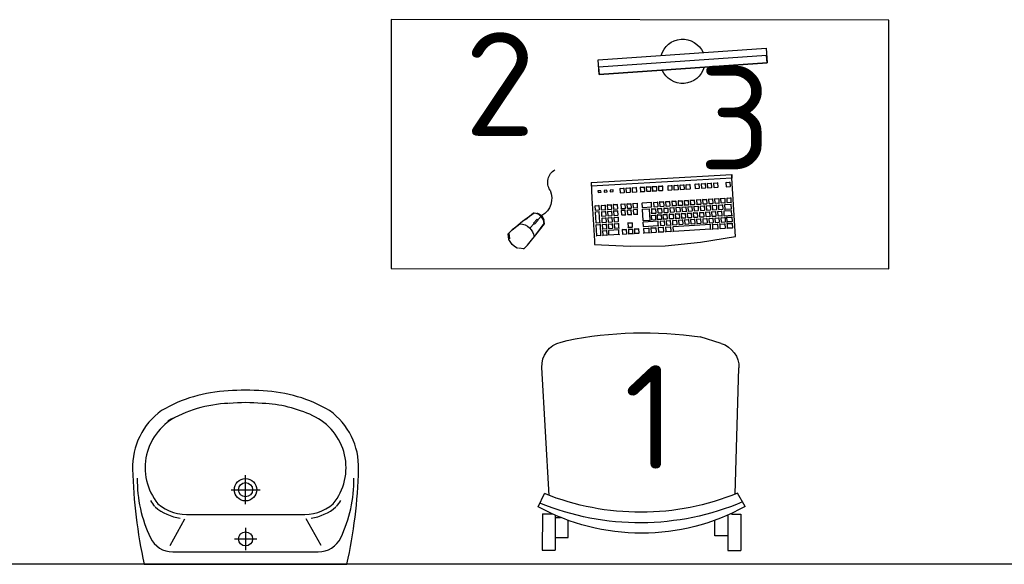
# Model space of a CAD drawing. Header units: millimetres. Extents: x 151654 to 877351, y 70322 to 154322.
# Tile 153 of 173: x 381025 to 383399, y 121254 to 122568. Entities that reach past the tile are written whole.
import ezdxf

# ---------------------------------------------------------------- set-up
doc = ezdxf.new("R2010")
doc.units = ezdxf.units.MM
doc.layers.add('su', color=7, linetype='Continuous')
doc.layers.add('технологич.о', color=152, linetype='Continuous', lineweight=30)
doc.styles.add('GOST', font='isocpeur.ttf')

# ---------------------------------------------------------------- blocks, each defined once
blk = doc.blocks.new('UM_8')
for p, q in [((243.8, 0), (-243.8, 0)), ((-181.9, -45.1), (-146.4, -110)), ((175.3, -30), (-175.3, -30)), ((0, -88.2), (0, -34.2)), ((181.9, -45.1), (146.4, -110)), ((27, -61.2), (-27, -61.2)), ((141.9, -120), (-131.7, -120)), ((0, -145), (0, -215)), ((35, -180), (-35, -180))]:
    blk.add_line(p, q)
for centre, radius in [((0, -61.2), 17), ((0, -180), 27), ((0, -180), 17)]:
    blk.add_circle(centre, radius)
for centre, radius, start, end in [((-243.8, -0.5), 0.5, 90, 167.3206), ((243.8, -0.5), 0.5, 12.6794, 90), ((894.4, -256.6), 1167.2, 167.3206, 178.6525), ((-894.4, -256.6), 1167.2, 1.3475, 12.6794), ((-175.3, -90), 60, 90, 154.5977), ((175.3, -90), 60, 25.4023, 90), ((68.3, -205.7), 329.7, 154.5977, 180.3349), ((-68.3, -205.7), 329.7, 359.6651, 25.4023), ((-139.3, -232.3), 122.5, 98.7111, 129.9424), ((139.3, -232.3), 122.5, 50.0576, 81.2889), ((-104, -232.9), 148.3, 141.0504, 147.7493), ((-139.3, -232.3), 112.5, 86.1548, 129.9424), ((139.3, -232.3), 112.5, 50.0576, 93.8452), ((104, -232.9), 148.3, 32.2507, 38.9496), ((-104, -232.9), 138.3, 141.0504, 245.2718), ((104, -232.9), 138.3, 294.7282, 38.9496), ((-103.7, -234.1), 168.9, 178.312, 234.1043), ((-273, -229.1), 0.5, 358.312, 358.6525), ((103.7, -234.1), 168.9, 305.8957, 1.688), ((273, -229.1), 0.5, 181.3475, 181.688), ((27.2, -71.3), 317.3, 272.4632, 300.3552), ((-27.2, -71.3), 347.3, 239.6448, 267.5368), ((-27.2, -71.3), 317.3, 244.8898, 267.5368), ((27.2, -71.3), 347.3, 272.4632, 300.3552), ((0, 80.1), 470.1, 265.1692, 274.8308), ((0, 80.1), 500.1, 265.1692, 274.8308)]:
    blk.add_arc(centre, radius, start, end)
blk = doc.blocks.new('клавиатура')
at = {"layer": 'технологич.о', "ltscale": 2}
for p, q in [((-819747.7, 168021.3), (-819733.3, 168105.6)), ((-819733.3, 168105.6), (-819592.6, 168097.4)), ((-819712.4, 168098.6), (-819713.7, 168099.7)), ((-819713.1, 168087), (-819712.4, 168098.6)), ((-819701.9, 168098), (-819712.4, 168098.6)), ((-819702.6, 168086.4), (-819701.9, 168098)), ((-819701.9, 168098), (-819700.9, 168098.7)), ((-819697.1, 168097.7), (-819698.3, 168098.8)), ((-819697.8, 168086), (-819697.1, 168097.7)), ((-819686.6, 168097.1), (-819697.1, 168097.7)), ((-819687.3, 168085.4), (-819686.6, 168097.1)), ((-819686.6, 168097.1), (-819685.7, 168097.7)), ((-819682.4, 168096.8), (-819683.4, 168097.8)), ((-819683.4, 168078.8), (-819682.4, 168096.8)), ((-819682.4, 168096.8), (-819671.9, 168096.2)), ((-819671.9, 168096.2), (-819671.1, 168096.8)), ((-819667.1, 168095.9), (-819668, 168096.8)), ((-819592.6, 168097.4), (-819598, 168012.6)), ((-819593.9, 167927.3), (-819584.1, 168096.9)), ((-819584.1, 168096.9), (-819592.6, 168097.4)), ((-819591.9, 168097.4), (-819584.1, 168096.9)), ((-819713.5, 168080.8), (-819714.7, 168081.9)), ((-819714.5, 168085.6), (-819713.1, 168087)), ((-819714.1, 168069.2), (-819713.5, 168080.8)), ((-819702.9, 168080.2), (-819713.5, 168080.8)), ((-819713.1, 168087), (-819702.6, 168086.4)), ((-819703.6, 168068.6), (-819702.9, 168080.2)), ((-819702.9, 168080.2), (-819701.9, 168080.9)), ((-819702.6, 168086.4), (-819701.7, 168085.3)), ((-819698.2, 168081.2), (-819699.3, 168082.2)), ((-819699, 168085.1), (-819697.8, 168086)), ((-819698.8, 168072.2), (-819698.2, 168081.2)), ((-819687.7, 168080.6), (-819698.2, 168081.2)), ((-819697.8, 168086), (-819687.3, 168085.4)), ((-819688.2, 168071.6), (-819687.7, 168080.6)), ((-819687.7, 168080.6), (-819686.8, 168081.2)), ((-819687.3, 168085.4), (-819686.5, 168084.7)), ((-819684.5, 168077.9), (-819683.4, 168078.8)), ((-819683.3, 168073.1), (-819684.3, 168074)), ((-819683.9, 168064.2), (-819683.3, 168073.1)), ((-819683.4, 168078.8), (-819672.9, 168078.2)), ((-819672.8, 168072.5), (-819683.3, 168073.1)), ((-819671.9, 168096.2), (-819672.9, 168078.2)), ((-819672.9, 168078.2), (-819672.3, 168077.5)), ((-819672.8, 168072.5), (-819672.1, 168073)), ((-819668.9, 168080.2), (-819667.9, 168081.1)), ((-819667.9, 168075), (-819668.8, 168075.8)), ((-819668.4, 168066), (-819667.9, 168075)), ((-819667.9, 168081.1), (-819667.1, 168095.9)), ((-819667.9, 168081.1), (-819657.4, 168080.5)), ((-819657.3, 168074.4), (-819667.9, 168075)), ((-819667.1, 168095.9), (-819656.6, 168095.3)), ((-819657.8, 168065.4), (-819657.3, 168074.4)), ((-819656.6, 168095.3), (-819657.4, 168080.5)), ((-819657.4, 168080.5), (-819656.8, 168079.9)), ((-819657.3, 168074.4), (-819656.6, 168074.9)), ((-819656.6, 168095.3), (-819655.8, 168095.8)), ((-819652, 168080.5), (-819652.9, 168081.3)), ((-819652.7, 168085.2), (-819651.7, 168086)), ((-819652.5, 168071.5), (-819652, 168080.5)), ((-819651.1, 168095), (-819652.1, 168095.9)), ((-819641.5, 168079.9), (-819652, 168080.5)), ((-819651.7, 168086), (-819651.1, 168095)), ((-819651.7, 168086), (-819641.1, 168085.4)), ((-819640.6, 168094.4), (-819651.1, 168095)), ((-819642, 168070.9), (-819641.5, 168079.9)), ((-819641.5, 168079.9), (-819640.8, 168080.4)), ((-819641.1, 168085.4), (-819640.6, 168094.4)), ((-819641.1, 168085.4), (-819640.5, 168084.8)), ((-819640.6, 168094.4), (-819639.9, 168094.9)), ((-819614.5, 168083.2), (-819613.7, 168083.8)), ((-819613.1, 168092.8), (-819613.9, 168093.5)), ((-819613.7, 168083.8), (-819613.1, 168092.8)), ((-819613.7, 168083.8), (-819603.1, 168083.2)), ((-819602.6, 168092.2), (-819613.1, 168092.8)), ((-819603.1, 168083.2), (-819602.6, 168092.2)), ((-819603.1, 168083.2), (-819602.3, 168082.4)), ((-819602.6, 168092.2), (-819601.7, 168092.8)), ((-819716.4, 168050.3), (-819715.2, 168051.6)), ((-819714.5, 168063.2), (-819715.6, 168064.3)), ((-819715.4, 168067.9), (-819714.1, 168069.2)), ((-819715.2, 168051.6), (-819714.5, 168063.2)), ((-819715.2, 168051.6), (-819704.6, 168051)), ((-819704, 168062.6), (-819714.5, 168063.2)), ((-819714.1, 168069.2), (-819703.6, 168068.6)), ((-819704.6, 168051), (-819704, 168062.6)), ((-819704.6, 168051), (-819703.9, 168050)), ((-819704, 168062.6), (-819703, 168063.2)), ((-819703.6, 168068.6), (-819702.8, 168067.6)), ((-819699.9, 168052), (-819700.9, 168052.9)), ((-819700.7, 168056.8), (-819699.6, 168057.6)), ((-819700.5, 168043.1), (-819699.9, 168052)), ((-819699.1, 168066.6), (-819700.1, 168067.5)), ((-819699.9, 168071.3), (-819698.8, 168072.2)), ((-819689.4, 168051.4), (-819699.9, 168052)), ((-819699.6, 168057.6), (-819699.1, 168066.6)), ((-819699.6, 168057.6), (-819689.1, 168057)), ((-819688.6, 168066), (-819699.1, 168066.6)), ((-819698.8, 168072.2), (-819688.2, 168071.6)), ((-819689.9, 168042.5), (-819689.4, 168051.4)), ((-819689.4, 168051.4), (-819688.7, 168051.9)), ((-819689.1, 168057), (-819688.6, 168066)), ((-819689.1, 168057), (-819688.4, 168056.4)), ((-819688.6, 168066), (-819687.8, 168066.5)), ((-819688.2, 168071.6), (-819687.5, 168070.9)), ((-819685.7, 168048.8), (-819684.7, 168049.6)), ((-819684.2, 168058.5), (-819685.1, 168059.3)), ((-819684.9, 168063.3), (-819683.9, 168064.2)), ((-819684.7, 168049.6), (-819684.2, 168058.5)), ((-819684.7, 168049.6), (-819674.2, 168048.9)), ((-819673.7, 168057.9), (-819684.2, 168058.5)), ((-819683.9, 168064.2), (-819673.3, 168063.6)), ((-819674.2, 168048.9), (-819673.7, 168057.9)), ((-819673.7, 168057.9), (-819673, 168058.4)), ((-819673.3, 168063.6), (-819672.8, 168072.5)), ((-819673.3, 168063.6), (-819672.7, 168062.9)), ((-819670.2, 168050.7), (-819669.2, 168051.4)), ((-819668.7, 168060.4), (-819669.5, 168061.2)), ((-819669.4, 168065.2), (-819668.4, 168066)), ((-819669.2, 168051.4), (-819668.7, 168060.4)), ((-819669.2, 168051.4), (-819658.7, 168050.8)), ((-819658.2, 168059.8), (-819668.7, 168060.4)), ((-819668.4, 168066), (-819657.8, 168065.4)), ((-819658.7, 168050.8), (-819658.2, 168059.8)), ((-819658.7, 168050.8), (-819658.1, 168050.2)), ((-819658.2, 168059.8), (-819657.5, 168060.2)), ((-819657.8, 168065.4), (-819657.3, 168064.8)), ((-819653.7, 168051.4), (-819654.6, 168052.2)), ((-819654.3, 168056.2), (-819653.3, 168057)), ((-819654.2, 168042.4), (-819653.7, 168051.4)), ((-819652.8, 168065.9), (-819653.7, 168066.8)), ((-819643.1, 168050.8), (-819653.7, 168051.4)), ((-819653.5, 168070.7), (-819652.5, 168071.5)), ((-819653.3, 168057), (-819652.8, 168065.9)), ((-819653.3, 168057), (-819642.8, 168056.3)), ((-819642.3, 168065.3), (-819652.8, 168065.9)), ((-819652.5, 168071.5), (-819642, 168070.9)), ((-819643.7, 168041.8), (-819643.1, 168050.8)), ((-819643.1, 168050.8), (-819642.4, 168051.3)), ((-819642.8, 168056.3), (-819642.3, 168065.3)), ((-819642.8, 168056.3), (-819642.2, 168055.7)), ((-819642.3, 168065.3), (-819641.6, 168065.8)), ((-819642, 168070.9), (-819641.4, 168070.3)), ((-819616.2, 168053.6), (-819615.4, 168054.3)), ((-819614.8, 168063.2), (-819615.6, 168064)), ((-819615.4, 168054.3), (-819614.8, 168063.2)), ((-819615.4, 168054.3), (-819604.8, 168053.7)), ((-819604.3, 168062.6), (-819614.8, 168063.2)), ((-819604.8, 168053.7), (-819604.3, 168062.6)), ((-819604.8, 168053.7), (-819604.1, 168052.9)), ((-819604.3, 168062.6), (-819603.4, 168063.3)), ((-819720.7, 167956.1), (-819715.5, 168046)), ((-819715.5, 168046), (-819716.6, 168047.1)), ((-819715.5, 168046), (-819705, 168045.4)), ((-819705, 168045.4), (-819710.2, 167955.5)), ((-819705, 168045.4), (-819704.1, 168046)), ((-819702.3, 168027.5), (-819701.3, 168028.3)), ((-819700.8, 168037.3), (-819701.7, 168038.2)), ((-819701.5, 168042.2), (-819700.5, 168043.1)), ((-819701.3, 168028.3), (-819700.8, 168037.3)), ((-819701.3, 168028.3), (-819690.8, 168027.7)), ((-819690.3, 168036.7), (-819700.8, 168037.3)), ((-819700.5, 168043.1), (-819689.9, 168042.5)), ((-819690.8, 168027.7), (-819690.3, 168036.7)), ((-819690.8, 168027.7), (-819690.1, 168027.1)), ((-819690.3, 168036.7), (-819689.5, 168037.2)), ((-819689.9, 168042.5), (-819689.3, 168041.8)), ((-819685.9, 168029.2), (-819686.8, 168030)), ((-819686.5, 168034.2), (-819685.5, 168035)), ((-819686.4, 168020.3), (-819685.9, 168029.2)), ((-819685, 168044), (-819685.9, 168044.8)), ((-819675.4, 168028.6), (-819685.9, 168029.2)), ((-819685.5, 168035), (-819685, 168044)), ((-819685.5, 168035), (-819675, 168034.4)), ((-819674.5, 168043.3), (-819685, 168044)), ((-819675.9, 168019.6), (-819675.4, 168028.6)), ((-819675.4, 168028.6), (-819674.7, 168029.1)), ((-819675, 168034.4), (-819674.5, 168043.3)), ((-819675, 168034.4), (-819674.4, 168033.8)), ((-819674.5, 168043.3), (-819673.8, 168043.8)), ((-819674.2, 168048.9), (-819673.6, 168048.4)), ((-819670.4, 168031.1), (-819671.2, 168031.9)), ((-819671, 168036.1), (-819670.1, 168036.8)), ((-819670.9, 168022.1), (-819670.4, 168031.1)), ((-819669.5, 168045.8), (-819670.4, 168046.6)), ((-819659.9, 168030.5), (-819670.4, 168031.1)), ((-819670.1, 168036.8), (-819669.5, 168045.8)), ((-819670.1, 168036.8), (-819659.5, 168036.2)), ((-819659, 168045.2), (-819669.5, 168045.8)), ((-819660.4, 168021.5), (-819659.9, 168030.5)), ((-819659.9, 168030.5), (-819659.2, 168030.9)), ((-819659.5, 168036.2), (-819659, 168045.2)), ((-819659.5, 168036.2), (-819659, 168035.7)), ((-819659, 168045.2), (-819658.4, 168045.6)), ((-819656, 168027.1), (-819655, 168027.9)), ((-819654.5, 168036.8), (-819655.4, 168037.7)), ((-819655.2, 168041.6), (-819654.2, 168042.4)), ((-819655, 168027.9), (-819654.5, 168036.8)), ((-819655, 168027.9), (-819644.5, 168027.3)), ((-819644, 168036.2), (-819654.5, 168036.8)), ((-819654.2, 168042.4), (-819643.7, 168041.8)), ((-819644.5, 168027.3), (-819644, 168036.2)), ((-819644.5, 168027.3), (-819643.9, 168026.6)), ((-819644, 168036.2), (-819643.3, 168036.7)), ((-819643.7, 168041.8), (-819643.1, 168041.2)), ((-819616.6, 168033.3), (-819617.4, 168034)), ((-819617.1, 168038.4), (-819616.2, 168039.1)), ((-819617.1, 168024.3), (-819616.6, 168033.3)), ((-819606.1, 168032.7), (-819616.6, 168033.3)), ((-819615.7, 168048.1), (-819616.5, 168048.8)), ((-819616.2, 168039.1), (-819615.7, 168048.1)), ((-819616.2, 168039.1), (-819605.7, 168038.5)), ((-819605.2, 168047.5), (-819615.7, 168048.1)), ((-819606.6, 168023.7), (-819606.1, 168032.7)), ((-819606.1, 168032.7), (-819605.1, 168033.3)), ((-819605.7, 168038.5), (-819605.2, 168047.5)), ((-819605.7, 168038.5), (-819604.9, 168037.7)), ((-819605.2, 168047.5), (-819604.3, 168048.1)), ((-819756.1, 167936.7), (-819747.7, 168021.3)), ((-819702.5, 168007.8), (-819703.4, 168008.7)), ((-819703.2, 168012.6), (-819702.2, 168013.4)), ((-819703, 167998.9), (-819702.5, 168007.8)), ((-819701.7, 168022.4), (-819702.6, 168023.3)), ((-819692, 168007.2), (-819702.5, 168007.8)), ((-819702.2, 168013.4), (-819701.7, 168022.4)), ((-819702.2, 168013.4), (-819691.6, 168012.8)), ((-819691.1, 168021.8), (-819701.7, 168022.4)), ((-819692.5, 167998.2), (-819692, 168007.2)), ((-819692, 168007.2), (-819691.2, 168007.7)), ((-819691.6, 168012.8), (-819691.1, 168021.8)), ((-819691.6, 168012.8), (-819691, 168012.2)), ((-819691.1, 168021.8), (-819690.4, 168022.3)), ((-819688.2, 168004.6), (-819687.3, 168005.3)), ((-819686.7, 168014.3), (-819687.6, 168015.1)), ((-819687.4, 168019.5), (-819686.4, 168020.3)), ((-819687.3, 168005.3), (-819686.7, 168014.3)), ((-819687.3, 168005.3), (-819676.7, 168004.7)), ((-819676.2, 168013.7), (-819686.7, 168014.3)), ((-819686.4, 168020.3), (-819675.9, 168019.6)), ((-819676.7, 168004.7), (-819676.2, 168013.7)), ((-819676.7, 168004.7), (-819676.2, 168004.2)), ((-819676.2, 168013.7), (-819675.6, 168014.2)), ((-819675.9, 168019.6), (-819675.3, 168019.1)), ((-819672.1, 168001.6), (-819672.9, 168002.4)), ((-819672.7, 168006.5), (-819671.8, 168007.2)), ((-819672.6, 167992.6), (-819672.1, 168001.6)), ((-819671.3, 168016.2), (-819672.1, 168017)), ((-819661.6, 168001), (-819672.1, 168001.6)), ((-819671.9, 168021.4), (-819670.9, 168022.1)), ((-819671.8, 168007.2), (-819671.3, 168016.2)), ((-819671.8, 168007.2), (-819661.3, 168006.6)), ((-819660.7, 168015.6), (-819671.3, 168016.2)), ((-819670.9, 168022.1), (-819660.4, 168021.5)), ((-819661.3, 168006.6), (-819660.7, 168015.6)), ((-819661.3, 168006.6), (-819660.7, 168006)), ((-819660.7, 168015.6), (-819660.1, 168016)), ((-819660.4, 168021.5), (-819659.8, 168020.9)), ((-819656.2, 168007.2), (-819657.1, 168008.1)), ((-819656.9, 168012.5), (-819655.9, 168013.3)), ((-819656.7, 167998.3), (-819656.2, 168007.2)), ((-819655.4, 168022.3), (-819656.3, 168023.1)), ((-819645.7, 168006.6), (-819656.2, 168007.2)), ((-819655.9, 168013.3), (-819655.4, 168022.3)), ((-819655.9, 168013.3), (-819645.3, 168012.7)), ((-819644.8, 168021.7), (-819655.4, 168022.3)), ((-819646.2, 167997.6), (-819645.7, 168006.6)), ((-819645.7, 168006.6), (-819645, 168007.1)), ((-819645.3, 168012.7), (-819644.8, 168021.7)), ((-819645.3, 168012.7), (-819644.8, 168012.1)), ((-819644.8, 168021.7), (-819644.1, 168022.2)), ((-819618.8, 168008.7), (-819618, 168009.4)), ((-819617.4, 168018.4), (-819618.2, 168019.1)), ((-819618, 168023.7), (-819617.1, 168024.3)), ((-819618, 168009.4), (-819617.4, 168018.4)), ((-819618, 168009.4), (-819607.4, 168008.8)), ((-819606.9, 168017.8), (-819617.4, 168018.4)), ((-819617.1, 168024.3), (-819606.6, 168023.7)), ((-819607.4, 168008.8), (-819606.9, 168017.8)), ((-819607.4, 168008.8), (-819606.7, 168008)), ((-819606.9, 168017.8), (-819606, 168018.4)), ((-819606.6, 168023.7), (-819605.8, 168022.9)), ((-819598, 168012.6), (-819602.5, 167927.8)), ((-819704.2, 167978.7), (-819705.1, 167979.6)), ((-819704.9, 167983.5), (-819703.9, 167984.3)), ((-819704.7, 167969.8), (-819704.2, 167978.7)), ((-819703.3, 167993.3), (-819704.3, 167994.1)), ((-819693.7, 167978.1), (-819704.2, 167978.7)), ((-819704, 167998.1), (-819703, 167998.9)), ((-819703.9, 167984.3), (-819703.3, 167993.3)), ((-819703.9, 167984.3), (-819693.3, 167983.7)), ((-819692.8, 167992.7), (-819703.3, 167993.3)), ((-819703, 167998.9), (-819692.5, 167998.2)), ((-819694.2, 167969.2), (-819693.7, 167978.1)), ((-819693.7, 167978.1), (-819693, 167978.6)), ((-819693.3, 167983.7), (-819692.8, 167992.7)), ((-819693.3, 167983.7), (-819692.7, 167983.1)), ((-819692.8, 167992.7), (-819692.1, 167993.1)), ((-819692.5, 167998.2), (-819691.9, 167997.6)), ((-819688.4, 167985.2), (-819689.3, 167986)), ((-819689, 167990), (-819688.1, 167990.8)), ((-819689, 167976.2), (-819688.4, 167985.2)), ((-819687.6, 167999.8), (-819688.4, 168000.6)), ((-819677.9, 167984.6), (-819688.4, 167985.2)), ((-819688.1, 167990.8), (-819687.6, 167999.8)), ((-819688.1, 167990.8), (-819677.6, 167990.2)), ((-819677.1, 167999.1), (-819687.6, 167999.8)), ((-819678.4, 167975.6), (-819677.9, 167984.6)), ((-819677.9, 167984.6), (-819677.3, 167985)), ((-819677.6, 167990.2), (-819677.1, 167999.1)), ((-819677.6, 167990.2), (-819677, 167989.6)), ((-819677.1, 167999.1), (-819676.4, 167999.6)), ((-819674.4, 167977.4), (-819673.5, 167978.1)), ((-819672.9, 167987), (-819673.8, 167987.8)), ((-819673.5, 167991.9), (-819672.6, 167992.6)), ((-819673.5, 167978.1), (-819672.9, 167987)), ((-819673.5, 167978.1), (-819662.9, 167977.5)), ((-819662.4, 167986.4), (-819672.9, 167987)), ((-819672.6, 167992.6), (-819662.1, 167992)), ((-819662.9, 167977.5), (-819662.4, 167986.4)), ((-819662.4, 167986.4), (-819661.8, 167986.9)), ((-819662.1, 167992), (-819661.6, 168001)), ((-819662.1, 167992), (-819661.6, 167991.5)), ((-819661.6, 168001), (-819661, 168001.4)), ((-819657.9, 167977.7), (-819658.8, 167978.5)), ((-819658.6, 167983), (-819657.6, 167983.8)), ((-819657.1, 167992.7), (-819657.9, 167993.5)), ((-819657.7, 167997.5), (-819656.7, 167998.3)), ((-819657.6, 167983.8), (-819657.1, 167992.7)), ((-819657.6, 167983.8), (-819647.1, 167983.1)), ((-819646.5, 167992.1), (-819657.1, 167992.7)), ((-819656.7, 167998.3), (-819646.2, 167997.6)), ((-819647.1, 167983.1), (-819646.5, 167992.1)), ((-819647.1, 167983.1), (-819646.5, 167982.6)), ((-819646.5, 167992.1), (-819645.9, 167992.6)), ((-819646.2, 167997.6), (-819645.6, 167997.1)), ((-819619.6, 167981.8), (-819620.3, 167982.6)), ((-819620.1, 167986.6), (-819619.2, 167987.3)), ((-819620.1, 167972.9), (-819619.6, 167981.8)), ((-819609, 167981.2), (-819619.6, 167981.8)), ((-819618.7, 167996.3), (-819619.5, 167997)), ((-819619.2, 167987.3), (-819618.7, 167996.3)), ((-819619.2, 167987.3), (-819608.7, 167986.7)), ((-819608.2, 167995.7), (-819618.7, 167996.3)), ((-819609.6, 167972.2), (-819609, 167981.2)), ((-819609, 167981.2), (-819608.1, 167981.8)), ((-819608.7, 167986.7), (-819608.2, 167995.7)), ((-819608.7, 167986.7), (-819607.9, 167985.9)), ((-819608.2, 167995.7), (-819607.3, 167996.3)), ((-819721.8, 167954.9), (-819720.7, 167956.1)), ((-819720.7, 167956.1), (-819710.2, 167955.5)), ((-819710.2, 167955.5), (-819709.5, 167954.6)), ((-819706.5, 167954.4), (-819705.5, 167955.2)), ((-819705, 167964.2), (-819705.9, 167965)), ((-819705.7, 167969), (-819704.7, 167969.8)), ((-819705.5, 167955.2), (-819705, 167964.2)), ((-819705.5, 167955.2), (-819695, 167954.6)), ((-819694.5, 167963.6), (-819705, 167964.2)), ((-819704.7, 167969.8), (-819694.2, 167969.2)), ((-819695, 167954.6), (-819694.5, 167963.6)), ((-819695, 167954.6), (-819694.4, 167954)), ((-819694.5, 167963.6), (-819693.8, 167964)), ((-819694.2, 167969.2), (-819693.6, 167968.6)), ((-819690.1, 167956.1), (-819690.9, 167956.9)), ((-819690.7, 167961), (-819689.8, 167961.7)), ((-819690.6, 167947.1), (-819690.1, 167956.1)), ((-819689.3, 167970.7), (-819690.1, 167971.4)), ((-819679.6, 167955.5), (-819690.1, 167956.1)), ((-819689.9, 167975.5), (-819689, 167976.2)), ((-819689.8, 167961.7), (-819689.3, 167970.7)), ((-819689.8, 167961.7), (-819679.3, 167961.1)), ((-819678.7, 167970.1), (-819689.3, 167970.7)), ((-819689, 167976.2), (-819678.4, 167975.6)), ((-819680.1, 167946.5), (-819679.6, 167955.5)), ((-819679.6, 167955.5), (-819679, 167955.9)), ((-819679.3, 167961.1), (-819678.7, 167970.1)), ((-819679.3, 167961.1), (-819678.7, 167960.5)), ((-819678.7, 167970.1), (-819678.1, 167970.5)), ((-819678.4, 167975.6), (-819677.9, 167975.1)), ((-819674.6, 167958), (-819675.4, 167958.7)), ((-819675.2, 167962.8), (-819674.3, 167963.6)), ((-819675.2, 167949), (-819674.6, 167958)), ((-819673.8, 167972.5), (-819674.6, 167973.3)), ((-819664.1, 167957.3), (-819674.6, 167958)), ((-819674.3, 167963.6), (-819673.8, 167972.5)), ((-819674.3, 167963.6), (-819663.8, 167962.9)), ((-819663.3, 167971.9), (-819673.8, 167972.5)), ((-819664.6, 167948.4), (-819664.1, 167957.3)), ((-819664.1, 167957.3), (-819663.5, 167957.8)), ((-819663.8, 167962.9), (-819663.3, 167971.9)), ((-819663.8, 167962.9), (-819663.3, 167962.4)), ((-819663.3, 167971.9), (-819662.7, 167972.3)), ((-819662.9, 167977.5), (-819662.4, 167976.9)), ((-819658.8, 167962.6), (-819659.7, 167963.5)), ((-819659.4, 167967.9), (-819658.5, 167968.7)), ((-819659.3, 167953.7), (-819658.8, 167962.6)), ((-819648.3, 167962), (-819658.8, 167962.6)), ((-819658.5, 167968.7), (-819657.9, 167977.7)), ((-819658.5, 167968.7), (-819647.9, 167968.1)), ((-819647.4, 167977), (-819657.9, 167977.7)), ((-819648.8, 167953.1), (-819648.3, 167962)), ((-819648.3, 167962), (-819647.6, 167962.5)), ((-819647.9, 167968.1), (-819647.4, 167977)), ((-819647.9, 167968.1), (-819647.4, 167967.5)), ((-819647.4, 167977), (-819646.7, 167977.5)), ((-819621.8, 167957.7), (-819620.9, 167958.3)), ((-819620.4, 167967.3), (-819621.2, 167968)), ((-819620.9, 167972.2), (-819620.1, 167972.9)), ((-819620.9, 167958.3), (-819620.4, 167967.3)), ((-819620.9, 167958.3), (-819610.4, 167957.7)), ((-819609.9, 167966.7), (-819620.4, 167967.3)), ((-819620.1, 167972.9), (-819609.6, 167972.2)), ((-819610.4, 167957.7), (-819609.9, 167966.7)), ((-819610.4, 167957.7), (-819609.6, 167956.9)), ((-819609.9, 167966.7), (-819609, 167967.3)), ((-819609.6, 167972.2), (-819608.8, 167971.5)), ((-819757.4, 167851.6), (-819756.1, 167936.7)), ((-819722.1, 167932.3), (-819723.1, 167933.2)), ((-819722.8, 167937.4), (-819721.7, 167938.5)), ((-819722.8, 167920.7), (-819722.1, 167932.3)), ((-819721, 167950.1), (-819722.1, 167951)), ((-819711.6, 167931.6), (-819722.1, 167932.3)), ((-819721.7, 167938.5), (-819721, 167950.1)), ((-819721.7, 167938.5), (-819711.2, 167937.9)), ((-819710.5, 167949.5), (-819721, 167950.1)), ((-819712.2, 167920.1), (-819711.6, 167931.6)), ((-819711.6, 167931.6), (-819710.7, 167932.2)), ((-819711.2, 167937.9), (-819710.5, 167949.5)), ((-819711.2, 167937.9), (-819710.5, 167937)), ((-819710.5, 167949.5), (-819709.7, 167950.1)), ((-819706.7, 167934.6), (-819707.6, 167935.4)), ((-819707.4, 167939.6), (-819706.4, 167940.3)), ((-819707.3, 167925.6), (-819706.7, 167934.6)), ((-819705.9, 167949.3), (-819706.8, 167950.1)), ((-819696.2, 167934), (-819706.7, 167934.6)), ((-819706.4, 167940.3), (-819705.9, 167949.3)), ((-819706.4, 167940.3), (-819695.9, 167939.7)), ((-819695.4, 167948.7), (-819705.9, 167949.3)), ((-819696.7, 167925), (-819696.2, 167934)), ((-819696.2, 167934), (-819695.5, 167934.4)), ((-819695.9, 167939.7), (-819695.4, 167948.7)), ((-819695.9, 167939.7), (-819695.3, 167939.1)), ((-819695.4, 167948.7), (-819694.7, 167949.2)), ((-819692.4, 167931.5), (-819691.5, 167932.3)), ((-819691, 167941.2), (-819691.8, 167942)), ((-819691.6, 167946.4), (-819690.6, 167947.1)), ((-819691.5, 167932.3), (-819691, 167941.2)), ((-819691.5, 167932.3), (-819681, 167931.7)), ((-819680.5, 167940.6), (-819691, 167941.2)), ((-819690.6, 167947.1), (-819680.1, 167946.5)), ((-819681, 167931.7), (-819680.5, 167940.6)), ((-819681, 167931.7), (-819680.4, 167931.1)), ((-819680.5, 167940.6), (-819679.8, 167941.1)), ((-819680.1, 167946.5), (-819679.6, 167946)), ((-819676.9, 167933.4), (-819676, 167934.1)), ((-819675.5, 167943.1), (-819676.3, 167943.9)), ((-819676.1, 167948.3), (-819675.2, 167949)), ((-819676, 167934.1), (-819675.5, 167943.1)), ((-819676, 167934.1), (-819665.5, 167933.5)), ((-819665, 167942.5), (-819675.5, 167943.1)), ((-819675.2, 167949), (-819664.6, 167948.4)), ((-819665.5, 167933.5), (-819665, 167942.5)), ((-819665.5, 167933.5), (-819665, 167933)), ((-819665, 167942.5), (-819664.4, 167942.9)), ((-819664.6, 167948.4), (-819664.1, 167947.8)), ((-819660.5, 167933.1), (-819661.4, 167933.9)), ((-819661.2, 167938), (-819660.2, 167938.8)), ((-819661, 167924.1), (-819660.5, 167933.1)), ((-819659.7, 167947.8), (-819660.5, 167948.6)), ((-819650, 167932.5), (-819660.5, 167933.1)), ((-819660.3, 167952.9), (-819659.3, 167953.7)), ((-819660.2, 167938.8), (-819659.7, 167947.8)), ((-819660.2, 167938.8), (-819649.7, 167938.2)), ((-819649.1, 167947.1), (-819659.7, 167947.8)), ((-819659.3, 167953.7), (-819648.8, 167953.1)), ((-819650.5, 167923.5), (-819650, 167932.5)), ((-819650, 167932.5), (-819649.3, 167932.9)), ((-819649.7, 167938.2), (-819649.1, 167947.1)), ((-819649.7, 167938.2), (-819649.1, 167937.6)), ((-819649.1, 167947.1), (-819648.5, 167947.6)), ((-819648.8, 167953.1), (-819648.2, 167952.5)), ((-819622.6, 167930.2), (-819623.3, 167930.9)), ((-819622.6, 167943), (-819621.8, 167943.7)), ((-819621.3, 167952.7), (-819622, 167953.4)), ((-819621.8, 167943.7), (-819621.3, 167952.7)), ((-819621.8, 167943.7), (-819611.2, 167943.1)), ((-819610.7, 167952.1), (-819621.3, 167952.7)), ((-819611.2, 167943.1), (-819610.7, 167952.1)), ((-819611.2, 167943.1), (-819610.5, 167942.3)), ((-819610.7, 167952.1), (-819609.8, 167952.7)), ((-819723.1, 167914.7), (-819724.1, 167915.7)), ((-819723.9, 167919.5), (-819722.8, 167920.7)), ((-819723.8, 167903.1), (-819723.1, 167914.7)), ((-819712.6, 167914.1), (-819723.1, 167914.7)), ((-819722.8, 167920.7), (-819712.2, 167920.1)), ((-819713.2, 167902.5), (-819712.6, 167914.1)), ((-819712.6, 167914.1), (-819711.7, 167914.7)), ((-819712.2, 167920.1), (-819711.5, 167919.2)), ((-819709.7, 167884), (-819707.6, 167919.8)), ((-819707.6, 167919.8), (-819708.5, 167920.7)), ((-819708.2, 167924.8), (-819707.3, 167925.6)), ((-819707.6, 167919.8), (-819697.1, 167919.2)), ((-819707.3, 167925.6), (-819696.7, 167925)), ((-819697.1, 167919.2), (-819699.2, 167883.4)), ((-819697.1, 167919.2), (-819696.4, 167919.7)), ((-819696.7, 167925), (-819696.1, 167924.4)), ((-819692.8, 167913.3), (-819693.7, 167914.1)), ((-819693.3, 167904.3), (-819692.8, 167913.3)), ((-819693.2, 167917.5), (-819692.3, 167918.2)), ((-819682.3, 167912.7), (-819692.8, 167913.3)), ((-819691.8, 167927.2), (-819692.6, 167928)), ((-819692.3, 167918.2), (-819691.8, 167927.2)), ((-819692.3, 167918.2), (-819681.8, 167917.6)), ((-819681.3, 167926.6), (-819691.8, 167927.2)), ((-819682.8, 167903.7), (-819682.3, 167912.7)), ((-819682.3, 167912.7), (-819681.6, 167913.2)), ((-819681.8, 167917.6), (-819681.3, 167926.6)), ((-819681.8, 167917.6), (-819681.2, 167917)), ((-819681.3, 167926.6), (-819680.6, 167927)), ((-819677.2, 167913.5), (-819678, 167914.3)), ((-819677.8, 167918.7), (-819676.9, 167919.4)), ((-819677.7, 167904.5), (-819677.2, 167913.5)), ((-819676.3, 167928.4), (-819677.2, 167929.1)), ((-819666.7, 167912.9), (-819677.2, 167913.5)), ((-819676.9, 167919.4), (-819676.3, 167928.4)), ((-819676.9, 167919.4), (-819666.3, 167918.8)), ((-819665.8, 167927.7), (-819676.3, 167928.4)), ((-819667.2, 167903.9), (-819666.7, 167912.9)), ((-819666.7, 167912.9), (-819666.1, 167913.3)), ((-819666.3, 167918.8), (-819665.8, 167927.7)), ((-819666.3, 167918.8), (-819665.8, 167918.2)), ((-819665.8, 167927.7), (-819665.2, 167928.2)), ((-819662.9, 167908.8), (-819661.9, 167909.6)), ((-819661.4, 167918.5), (-819662.3, 167919.4)), ((-819662, 167923.3), (-819661, 167924.1)), ((-819661.9, 167909.6), (-819661.4, 167918.5)), ((-819661.9, 167909.6), (-819651.4, 167909)), ((-819650.8, 167917.9), (-819661.4, 167918.5)), ((-819661, 167924.1), (-819650.5, 167923.5)), ((-819651.4, 167909), (-819650.8, 167917.9)), ((-819651.4, 167909), (-819650.8, 167908.4)), ((-819650.8, 167917.9), (-819650.2, 167918.4)), ((-819650.5, 167923.5), (-819649.9, 167922.9)), ((-819624.8, 167906.1), (-819623.9, 167906.8)), ((-819623.4, 167915.7), (-819624.2, 167916.5)), ((-819623.9, 167920.5), (-819623.1, 167921.2)), ((-819623.9, 167906.8), (-819623.4, 167915.7)), ((-819623.9, 167906.8), (-819613.4, 167906.1)), ((-819612.9, 167915.1), (-819623.4, 167915.7)), ((-819623.1, 167921.2), (-819622.6, 167930.2)), ((-819623.1, 167921.2), (-819612.5, 167920.6)), ((-819612, 167929.6), (-819622.6, 167930.2)), ((-819613.4, 167906.1), (-819612.9, 167915.1)), ((-819612.9, 167915.1), (-819612, 167915.7)), ((-819612.5, 167920.6), (-819612, 167929.6)), ((-819612.5, 167920.6), (-819611.8, 167919.8)), ((-819612, 167929.6), (-819611.1, 167930.2)), ((-819602.5, 167927.8), (-819607.8, 167843)), ((-819603.7, 167757.6), (-819593.9, 167927.3)), ((-819726, 167884.4), (-819724.8, 167885.6)), ((-819724.1, 167897.2), (-819725.2, 167898.2)), ((-819724.9, 167902), (-819723.8, 167903.1)), ((-819724.8, 167885.6), (-819724.1, 167897.2)), ((-819724.8, 167885.6), (-819714.3, 167885)), ((-819713.6, 167896.6), (-819724.1, 167897.2)), ((-819723.8, 167903.1), (-819713.2, 167902.5)), ((-819714.3, 167885), (-819713.6, 167896.6)), ((-819714.3, 167885), (-819713.5, 167884.1)), ((-819713.6, 167896.6), (-819712.7, 167897.2)), ((-819713.2, 167902.5), (-819712.5, 167901.6)), ((-819710.7, 167883.3), (-819709.7, 167884)), ((-819709.7, 167884), (-819699.2, 167883.4)), ((-819699.2, 167883.4), (-819698.5, 167882.8)), ((-819696, 167882.3), (-819694.8, 167883.2)), ((-819694, 167900.1), (-819694.9, 167901.1)), ((-819694.8, 167883.2), (-819694, 167900.1)), ((-819694.8, 167883.2), (-819668.5, 167881.6)), ((-819694.3, 167903.5), (-819693.3, 167904.3)), ((-819694, 167900.1), (-819667.5, 167898.6)), ((-819693.3, 167904.3), (-819682.8, 167903.7)), ((-819682.8, 167903.7), (-819682.2, 167903.1)), ((-819678.7, 167903.8), (-819677.7, 167904.5)), ((-819677.7, 167904.5), (-819667.2, 167903.9)), ((-819667.5, 167898.6), (-819668.5, 167881.6)), ((-819667.5, 167898.6), (-819667, 167898.9)), ((-819667.2, 167903.9), (-819666.7, 167903.4)), ((-819663.5, 167881.4), (-819662.2, 167903.7)), ((-819662.2, 167903.7), (-819663.1, 167904.5)), ((-819662.2, 167903.7), (-819651.7, 167903)), ((-819651.7, 167903), (-819653, 167880.8)), ((-819651.7, 167903), (-819651, 167903.5)), ((-819625.1, 167886.2), (-819625.9, 167886.9)), ((-819625.6, 167891.4), (-819624.8, 167892.1)), ((-819625.6, 167877.2), (-819625.1, 167886.2)), ((-819614.6, 167885.6), (-819625.1, 167886.2)), ((-819624.2, 167901.1), (-819625, 167901.8)), ((-819624.8, 167892.1), (-819624.2, 167901.1)), ((-819624.8, 167892.1), (-819614.2, 167891.5)), ((-819613.7, 167900.5), (-819624.2, 167901.1)), ((-819615.1, 167876.6), (-819614.6, 167885.6)), ((-819614.6, 167885.6), (-819613.7, 167886.2)), ((-819614.2, 167891.5), (-819613.7, 167900.5)), ((-819614.2, 167891.5), (-819613.5, 167890.7)), ((-819613.7, 167900.5), (-819612.8, 167901.1)), ((-819613.4, 167906.1), (-819612.6, 167905.4)), ((-819727.2, 167862.7), (-819726.1, 167863.6)), ((-819725.5, 167872.6), (-819726.6, 167873.5)), ((-819726.1, 167863.6), (-819725.5, 167872.6)), ((-819726.1, 167863.6), (-819715.5, 167863)), ((-819715, 167871.9), (-819725.5, 167872.6)), ((-819715.5, 167863), (-819715, 167871.9)), ((-819715.5, 167863), (-819714.8, 167862.3)), ((-819715, 167871.9), (-819714.2, 167872.5)), ((-819680.8, 167860.3), (-819680.1, 167860.9)), ((-819679.6, 167869.9), (-819680.2, 167870.5)), ((-819680.1, 167860.9), (-819679.6, 167869.9)), ((-819680.1, 167860.9), (-819669.6, 167860.3)), ((-819679.6, 167869.9), (-819669, 167869.3)), ((-819669, 167869.3), (-819669.6, 167860.3)), ((-819669.6, 167860.3), (-819669.2, 167859.9)), ((-819669, 167869.3), (-819668.6, 167869.6)), ((-819668.5, 167881.6), (-819668.1, 167881.3)), ((-819665.7, 167859.2), (-819664.8, 167860)), ((-819664.2, 167869), (-819665.1, 167869.8)), ((-819664.8, 167860), (-819664.2, 167869)), ((-819664.8, 167860), (-819654.2, 167859.4)), ((-819664.5, 167880.8), (-819663.5, 167881.4)), ((-819653.7, 167868.4), (-819664.2, 167869)), ((-819663.5, 167881.4), (-819653, 167880.8)), ((-819654.2, 167859.4), (-819653.7, 167868.4)), ((-819654.2, 167859.4), (-819653.6, 167858.8)), ((-819653.7, 167868.4), (-819653, 167868.9)), ((-819653, 167880.8), (-819652.4, 167880.3)), ((-819626.2, 167866.8), (-819627, 167867.5)), ((-819626.7, 167857.8), (-819626.2, 167866.8)), ((-819626.5, 167876.5), (-819625.6, 167877.2)), ((-819615.7, 167866.2), (-819626.2, 167866.8)), ((-819625.6, 167877.2), (-819615.1, 167876.6)), ((-819616.2, 167857.2), (-819615.7, 167866.2)), ((-819615.7, 167866.2), (-819614.8, 167866.8)), ((-819615.1, 167876.6), (-819614.3, 167875.8)), ((-819753, 167766.3), (-819757.4, 167851.6)), ((-819727.2, 167843.2), (-819728.3, 167844.2)), ((-819728, 167848.1), (-819726.9, 167849)), ((-819727.8, 167834.2), (-819727.2, 167843.2)), ((-819726.4, 167857.9), (-819727.4, 167858.9)), ((-819716.7, 167842.6), (-819727.2, 167843.2)), ((-819726.9, 167849), (-819726.4, 167857.9)), ((-819726.9, 167849), (-819716.4, 167848.4)), ((-819715.9, 167857.3), (-819726.4, 167857.9)), ((-819717.2, 167833.6), (-819716.7, 167842.6)), ((-819716.7, 167842.6), (-819715.9, 167843.2)), ((-819716.4, 167848.4), (-819715.9, 167857.3)), ((-819716.4, 167848.4), (-819715.7, 167847.6)), ((-819715.9, 167857.3), (-819715, 167857.9)), ((-819712.6, 167847.3), (-819711.6, 167848.1)), ((-819711.1, 167857.1), (-819712, 167857.9)), ((-819711.6, 167848.1), (-819711.1, 167857.1)), ((-819711.6, 167848.1), (-819701.1, 167847.5)), ((-819700.5, 167856.4), (-819711.1, 167857.1)), ((-819701.1, 167847.5), (-819700.5, 167856.4)), ((-819701.1, 167847.5), (-819700.4, 167846.8)), ((-819700.5, 167856.4), (-819699.8, 167857)), ((-819681.3, 167840.5), (-819682, 167841.2)), ((-819681.8, 167831.6), (-819681.3, 167840.5)), ((-819681.7, 167845.7), (-819680.9, 167846.3)), ((-819681.3, 167840.5), (-819670.7, 167839.9)), ((-819680.4, 167855.3), (-819681.1, 167855.9)), ((-819680.9, 167846.3), (-819680.4, 167855.3)), ((-819680.9, 167846.3), (-819670.4, 167845.7)), ((-819680.4, 167855.3), (-819669.9, 167854.7)), ((-819670.7, 167839.9), (-819671.3, 167830.9)), ((-819670.7, 167839.9), (-819670.3, 167840.2)), ((-819669.9, 167854.7), (-819670.4, 167845.7)), ((-819670.4, 167845.7), (-819670, 167845.3)), ((-819669.9, 167854.7), (-819669.4, 167855)), ((-819665.9, 167839.6), (-819666.9, 167840.5)), ((-819666.6, 167844.6), (-819665.6, 167845.4)), ((-819666.5, 167830.7), (-819665.9, 167839.6)), ((-819665.1, 167854.4), (-819666, 167855.2)), ((-819655.4, 167839), (-819665.9, 167839.6)), ((-819665.6, 167845.4), (-819665.1, 167854.4)), ((-819665.6, 167845.4), (-819655.1, 167844.8)), ((-819654.6, 167853.8), (-819665.1, 167854.4)), ((-819655.9, 167830.1), (-819655.4, 167839)), ((-819655.4, 167839), (-819654.7, 167839.5)), ((-819655.1, 167844.8), (-819654.6, 167853.8)), ((-819655.1, 167844.8), (-819654.5, 167844.2)), ((-819654.6, 167853.8), (-819653.9, 167854.3)), ((-819627.9, 167837.5), (-819628.7, 167838.3)), ((-819628.5, 167842.5), (-819627.6, 167843.2)), ((-819628.4, 167828.6), (-819627.9, 167837.5)), ((-819627.1, 167852.2), (-819627.9, 167852.9)), ((-819617.4, 167836.9), (-819627.9, 167837.5)), ((-819627.6, 167857.1), (-819626.7, 167857.8)), ((-819627.6, 167843.2), (-819627.1, 167852.2)), ((-819627.6, 167843.2), (-819617.1, 167842.6)), ((-819616.6, 167851.6), (-819627.1, 167852.2)), ((-819626.7, 167857.8), (-819616.2, 167857.2)), ((-819617.9, 167828), (-819617.4, 167836.9)), ((-819617.4, 167836.9), (-819616.5, 167837.6)), ((-819617.1, 167842.6), (-819616.6, 167851.6)), ((-819617.1, 167842.6), (-819616.3, 167841.8)), ((-819616.6, 167851.6), (-819615.6, 167852.2)), ((-819616.2, 167857.2), (-819615.4, 167856.4)), ((-819607.8, 167843), (-819612.3, 167758.1)), ((-819729.7, 167800.9), (-819728.3, 167825)), ((-819728.3, 167825), (-819729.4, 167826)), ((-819728.9, 167833.3), (-819727.8, 167834.2)), ((-819728.3, 167825), (-819717.8, 167824.3)), ((-819727.8, 167834.2), (-819717.2, 167833.6)), ((-819717.8, 167824.3), (-819719.2, 167800.3)), ((-819717.8, 167824.3), (-819716.8, 167825)), ((-819717.2, 167833.6), (-819716.5, 167832.9)), ((-819714.7, 167814.1), (-819713.5, 167815.1)), ((-819713, 167824.1), (-819714, 167825.1)), ((-819713.5, 167815.1), (-819713, 167824.1)), ((-819713.5, 167815.1), (-819703, 167814.5)), ((-819702.5, 167823.5), (-819713, 167824.1)), ((-819703, 167814.5), (-819702.5, 167823.5)), ((-819703, 167814.5), (-819702.2, 167813.7)), ((-819702.5, 167823.5), (-819701.6, 167824.1)), ((-819699.3, 167813.3), (-819698.2, 167814.2)), ((-819697.6, 167823.2), (-819698.6, 167824.1)), ((-819698.2, 167814.2), (-819697.6, 167823.2)), ((-819698.2, 167814.2), (-819687.6, 167813.6)), ((-819687.1, 167822.6), (-819697.6, 167823.2)), ((-819687.6, 167813.6), (-819687.1, 167822.6)), ((-819687.6, 167813.6), (-819687, 167812.9)), ((-819687.1, 167822.6), (-819686.3, 167823.1)), ((-819683.9, 167812.5), (-819682.8, 167813.3)), ((-819682.3, 167822.3), (-819683.2, 167823.1)), ((-819682.8, 167813.3), (-819682.3, 167822.3)), ((-819682.8, 167813.3), (-819672.3, 167812.7)), ((-819682.6, 167830.9), (-819681.8, 167831.6)), ((-819671.8, 167821.7), (-819682.3, 167822.3)), ((-819681.8, 167831.6), (-819671.3, 167830.9)), ((-819672.3, 167812.7), (-819671.8, 167821.7)), ((-819672.3, 167812.7), (-819671.7, 167812.1)), ((-819671.8, 167821.7), (-819671.1, 167822.2)), ((-819671.3, 167830.9), (-819670.8, 167830.5)), ((-819668.6, 167811.6), (-819667.5, 167812.4)), ((-819667, 167821.4), (-819668, 167822.3)), ((-819667.5, 167829.8), (-819666.5, 167830.7)), ((-819667.5, 167812.4), (-819667, 167821.4)), ((-819667.5, 167812.4), (-819657, 167811.8)), ((-819656.5, 167820.8), (-819667, 167821.4)), ((-819666.5, 167830.7), (-819655.9, 167830.1)), ((-819657, 167811.8), (-819656.5, 167820.8)), ((-819657, 167811.8), (-819656.4, 167811.2)), ((-819656.5, 167820.8), (-819655.7, 167821.3)), ((-819655.9, 167830.1), (-819655.3, 167829.4)), ((-819629.3, 167827.9), (-819628.4, 167828.6)), ((-819628.4, 167828.6), (-819617.9, 167828)), ((-819617.9, 167828), (-819617.1, 167827.2)), ((-819730, 167795.6), (-819731.2, 167796.7)), ((-819731, 167800), (-819729.7, 167800.9)), ((-819730.5, 167786.6), (-819730, 167795.6)), ((-819719.5, 167795), (-819730, 167795.6)), ((-819729.7, 167800.9), (-819719.2, 167800.3)), ((-819720, 167786), (-819719.5, 167795)), ((-819719.5, 167795), (-819718.4, 167795.7)), ((-819719.2, 167800.3), (-819718.3, 167799.5)), ((-819714.7, 167794.7), (-819715.8, 167795.8)), ((-819715.6, 167799.5), (-819714.3, 167800.5)), ((-819715.2, 167785.7), (-819714.7, 167794.7)), ((-819713.8, 167809.5), (-819714.9, 167810.5)), ((-819704.2, 167794.1), (-819714.7, 167794.7)), ((-819714.3, 167800.5), (-819713.8, 167809.5)), ((-819714.3, 167800.5), (-819703.8, 167799.9)), ((-819703.3, 167808.8), (-819713.8, 167809.5)), ((-819704.7, 167785.1), (-819704.2, 167794.1)), ((-819704.2, 167794.1), (-819703.2, 167794.8)), ((-819703.8, 167799.9), (-819703.3, 167808.8)), ((-819703.8, 167799.9), (-819703, 167799.1)), ((-819703.3, 167808.8), (-819702.4, 167809.5)), ((-819699.4, 167793.8), (-819700.4, 167794.8)), ((-819700.2, 167798.7), (-819699, 167799.6)), ((-819699.9, 167784.8), (-819699.4, 167793.8)), ((-819698.5, 167808.6), (-819699.5, 167809.5)), ((-819688.8, 167793.2), (-819699.4, 167793.8)), ((-819699, 167799.6), (-819698.5, 167808.6)), ((-819699, 167799.6), (-819688.5, 167799)), ((-819688, 167808), (-819698.5, 167808.6)), ((-819689.3, 167784.2), (-819688.8, 167793.2)), ((-819688.8, 167793.2), (-819688, 167793.8)), ((-819688.5, 167799), (-819688, 167808)), ((-819688.5, 167799), (-819687.8, 167798.3)), ((-819688, 167808), (-819687.2, 167808.5)), ((-819684, 167792.9), (-819685, 167793.8)), ((-819684.7, 167797.9), (-819683.7, 167798.7)), ((-819684.5, 167784), (-819684, 167792.9)), ((-819683.2, 167807.7), (-819684.1, 167808.5)), ((-819673.5, 167792.3), (-819684, 167792.9)), ((-819683.7, 167798.7), (-819683.2, 167807.7)), ((-819683.7, 167798.7), (-819673.2, 167798.1)), ((-819672.6, 167807.1), (-819683.2, 167807.7)), ((-819674, 167783.3), (-819673.5, 167792.3)), ((-819673.5, 167792.3), (-819672.8, 167792.8)), ((-819673.2, 167798.1), (-819672.6, 167807.1)), ((-819673.2, 167798.1), (-819672.6, 167797.5)), ((-819672.6, 167807.1), (-819671.9, 167807.6)), ((-819668.7, 167792), (-819669.7, 167792.9)), ((-819669.4, 167797), (-819668.4, 167797.8)), ((-819669.2, 167783.1), (-819668.7, 167792)), ((-819667.8, 167806.8), (-819668.8, 167807.7)), ((-819658.2, 167791.4), (-819668.7, 167792)), ((-819668.4, 167797.8), (-819667.8, 167806.8)), ((-819668.4, 167797.8), (-819657.8, 167797.2)), ((-819657.3, 167806.2), (-819667.8, 167806.8)), ((-819658.7, 167782.5), (-819658.2, 167791.4)), ((-819658.2, 167791.4), (-819657.4, 167791.9)), ((-819657.8, 167797.2), (-819657.3, 167806.2)), ((-819657.8, 167797.2), (-819657.2, 167796.6)), ((-819657.3, 167806.2), (-819656.6, 167806.7)), ((-819626.6, 167789), (-819626.1, 167796.2)), ((-819622.8, 167788.8), (-819626.6, 167789)), ((-819626.1, 167796.2), (-819622.4, 167796)), ((-819625.7, 167803.8), (-819625.3, 167811.1)), ((-819622, 167803.6), (-819625.7, 167803.8)), ((-819625.3, 167811.1), (-819621.5, 167810.9)), ((-819622.4, 167796), (-819622.8, 167788.8)), ((-819621.5, 167810.9), (-819622, 167803.6)), ((-819744.6, 167765.8), (-819753, 167766.3)), ((-819641.7, 167759.8), (-819744.6, 167765.8)), ((-819733, 167770.5), (-819731.4, 167771.8)), ((-819730.9, 167780.7), (-819732.3, 167782.1)), ((-819731.9, 167785.5), (-819730.5, 167786.6)), ((-819731.4, 167771.8), (-819730.9, 167780.7)), ((-819731.4, 167771.8), (-819705.7, 167770.3)), ((-819705.2, 167779.2), (-819730.9, 167780.7)), ((-819730.5, 167786.6), (-819720, 167786)), ((-819720, 167786), (-819719.1, 167785.1)), ((-819716.5, 167784.7), (-819715.2, 167785.7)), ((-819715.2, 167785.7), (-819704.7, 167785.1)), ((-819705.7, 167770.3), (-819705.2, 167779.2)), ((-819705.7, 167770.3), (-819705, 167769.5)), ((-819705.2, 167779.2), (-819704.3, 167779.8)), ((-819704.7, 167785.1), (-819703.9, 167784.3)), ((-819702.1, 167768.9), (-819700.7, 167770)), ((-819700.2, 167778.9), (-819701.4, 167780.1)), ((-819701, 167783.9), (-819699.9, 167784.8)), ((-819700.7, 167770), (-819700.2, 167778.9)), ((-819700.7, 167770), (-819675, 167768.5)), ((-819700.2, 167778.9), (-819674.5, 167777.4)), ((-819699.9, 167784.8), (-819689.3, 167784.2)), ((-819689.3, 167784.2), (-819688.6, 167783.5)), ((-819685.6, 167783.1), (-819684.5, 167784)), ((-819684.5, 167784), (-819674, 167783.3)), ((-819674.5, 167777.4), (-819675, 167768.5)), ((-819675, 167768.5), (-819674.6, 167768)), ((-819674.5, 167777.4), (-819674.1, 167777.8)), ((-819674, 167783.3), (-819673.4, 167782.7)), ((-819671.2, 167767.3), (-819670.1, 167768.2)), ((-819669.6, 167777.2), (-819670.5, 167778.1)), ((-819670.3, 167782.2), (-819669.2, 167783.1)), ((-819670.1, 167768.2), (-819669.6, 167777.2)), ((-819670.1, 167768.2), (-819659.6, 167767.6)), ((-819659, 167776.6), (-819669.6, 167777.2)), ((-819669.2, 167783.1), (-819658.7, 167782.5)), ((-819659.6, 167767.6), (-819659, 167776.6)), ((-819659.6, 167767.6), (-819658.9, 167766.9)), ((-819659, 167776.6), (-819658.3, 167777.1)), ((-819658.7, 167782.5), (-819658.1, 167781.8)), ((-819627.4, 167774.5), (-819627, 167781.7)), ((-819623.7, 167774.3), (-819627.4, 167774.5)), ((-819627, 167781.7), (-819623.3, 167781.5)), ((-819623.3, 167781.5), (-819623.7, 167774.3)), ((-819603.7, 167757.6), (-819641.7, 167759.8))]:
    blk.add_line(p, q, dxfattribs=at)
blk = doc.blocks.new('мышка')
at = {"layer": 'технологич.о', "ltscale": 2}
for p, q in [((-819746.5, 167611.1), (-819729.8, 167624.6)), ((-819729.8, 167624.6), (-819703.5, 167645.1)), ((-819729.8, 167624.6), (-819702.4, 167644.5)), ((-819703.5, 167645.1), (-819693, 167643.8)), ((-819702.4, 167644.5), (-819693.6, 167643.3)), ((-819692.8, 167644.1), (-819694.8, 167644)), ((-819694.8, 167644), (-819692.8, 167644)), ((-819694.8, 167644), (-819692.9, 167643.9)), ((-819693.9, 167628.9), (-819683.5, 167639)), ((-819693.6, 167643.3), (-819685.4, 167637)), ((-819683.5, 167639), (-819692.8, 167644.1)), ((-819685.4, 167637), (-819679.1, 167628.9)), ((-819678.3, 167629.7), (-819683.5, 167639)), ((-819679.1, 167628.9), (-819677.8, 167620.4)), ((-819677.2, 167619), (-819678.7, 167629.3)), ((-819678.5, 167629.4), (-819678.4, 167626.8)), ((-819678.4, 167626.7), (-819678.3, 167629.7)), ((-819678.4, 167626.7), (-819678.3, 167629.7)), ((-819678.4, 167629.6), (-819678.4, 167626.8)), ((-819763, 167596), (-819755.1, 167604.1)), ((-819755.1, 167604.1), (-819746.5, 167611.1)), ((-819713.6, 167609.7), (-819702.7, 167620.2)), ((-819677.8, 167620.4), (-819697.6, 167592.6)), ((-819692.7, 167599.4), (-819677.2, 167619)), ((-819763, 167596), (-819764.7, 167594.4)), ((-819763.3, 167580.7), (-819757.4, 167572.2)), ((-819761.5, 167582.5), (-819763, 167596)), ((-819718.1, 167567.4), (-819703.4, 167585.9)), ((-819711.7, 167576.5), (-819718.1, 167567.4)), ((-819697.6, 167592.6), (-819711.7, 167576.5)), ((-819757.4, 167572.2), (-819753.4, 167567.1)), ((-819753.4, 167567.1), (-819741.4, 167559)), ((-819741.4, 167559), (-819727.7, 167557.7)), ((-819726.1, 167559.3), (-819739.6, 167560.8)), ((-819727.7, 167557.7), (-819726.1, 167559.3)), ((-819718.1, 167567.4), (-819726.1, 167559.3))]:
    blk.add_line(p, q, dxfattribs=at)
blk.add_lwpolyline([(-819704, 167621.6), (-819701.6, 167619), (-819692.4, 167627.3), (-819694.8, 167629.9)], close=True, dxfattribs=at)
for centre, radius, start, end in [((-819603.3, 167688.2), 35.1, 237.3081, 329.7333), ((-819641.9, 167614.8), 48.1, 65.8484, 149.818), ((-819739.4, 167584.6), 36, 2.1523, 83.1992)]:
    blk.add_arc(centre, radius, start, end, dxfattribs=at)
blk = doc.blocks.new('монитор')
at = {"layer": 'технологич.о', "ltscale": 2}
for points in [[(-819343, 167776.8), (-819308, 167774.3), (-819279.3, 168179.5), (-819314.3, 168182)], [(-819314.3, 168182), (-819296.8, 168180.7), (-819325.5, 167775.5), (-819343, 167776.8)]]:
    blk.add_lwpolyline(points, close=True, dxfattribs=at)
for start, end in [(105.1069, 246.7874), (285.1069, 66.7874)]:
    blk.add_arc((-819311.1, 167978.1), 53.5, start, end, dxfattribs=at)
blk = doc.blocks.new('superkomfortchair 2')
at = {"layer": 'технологич.о', "linetype": 'Continuous'}
for p, q in [((-239.2, -32.01), (-239.2, 55.695)), ((-239.2, 55.695), (-208, 55.695)), ((-208, -28.902), (-208, 55.695)), ((208, -28.451), (208, 55.695)), ((208, 55.695), (239.2, 55.695)), ((239.2, -32.01), (239.2, 55.695)), ((-208, 25.149), (-176.8, 25.149)), ((-176.8, 25.149), (-176.8, -16.449)), ((208, 20.149), (176.8, 20.149)), ((176.8, 20.149), (176.8, -17.679)), ((-208, -23.451), (-195.0676, -23.451)), ((-239.2, -32.01), (-214.95656, -32.01)), ((216.62264, -32.01), (239.2, -32.01)), ((-249.58336, -49.416), (-233.80448, -80.984)), ((249.79032, -50.487), (231.5248, -82.322)), ((-222.58288, -76.582), (-240.46048, -385.443)), ((225.59576, -79.924), (234.65, -384.913)), ((-194.47064, -446.69), (-180.09368, -450.434)), ((191.47336, -443.715), (141.24136, -459.332))]:
    blk.add_line(p, q, dxfattribs=at)
for centre, major_axis, start_param, end_param in [((-0.86112, -466.333), (-499.8656, 0), 4.187126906, 5.2331917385), ((-4.36904, -598.93), (-611.75504, 0), 4.2951139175, 5.1170365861), ((-2.782, -609.946), (-596.65944, 0), 4.3088252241, 5.1099732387), ((-178.1572, -388.777), (-62.4, 0), 6.2275878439, 7.5894769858), ((172.27496, -386.625), (-62.4, 0), 1.8835191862, 3.1701305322), ((5.6784, 383.421), (-886.88392, 0), 1.3597668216, 1.7242509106)]:
    blk.add_ellipse(centre, major_axis=major_axis, ratio=0.9615384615, start_param=start_param, end_param=end_param, dxfattribs=at)

msp = doc.modelspace()

# ---------------------------------------------------------------- linework, layer by layer
at = {"lineweight": 30}
msp.add_line((385051.5, 121254.5), (380751.5, 121254.5), dxfattribs=at)
at = {"layer": 'технологич.о', "ltscale": 2}
msp.add_lwpolyline([(381920, 121968.5), (383120, 121967.5), (383120.4, 122567.5), (381920.5, 122568.5)], close=True, dxfattribs=at)

# ---------------------------------------------------------------- block references
at = {"layer": 'su', "rotation": 180}
msp.add_blockref('UM_8', (381569.2, 121254.5), dxfattribs=at)
at = {"layer": 'технологич.о', "xscale": -1, "rotation": 269.9553615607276}
for name in ['монитор', 'мышка', 'клавиатура']:
    msp.add_blockref(name, (215283.3, 941909.7), dxfattribs=at)
at = {"layer": 'технологич.о', "lineweight": 25, "xscale": -1, "rotation": 179.9553615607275}
msp.add_blockref('superkomfortchair 2', (382524, 121343.9), dxfattribs=at)

# ---------------------------------------------------------------- texts
at = {"style": 'GOST'}
for s, p in [('2', (382097, 122288.1, 11.2)), ('3', (382661.3, 122206.5, 11.2)), ('1', (382481.8, 121484.7, 11.2))]:
    msp.add_text(s, height=250, dxfattribs=at).set_placement(p)

doc.saveas('drawing.dxf')
